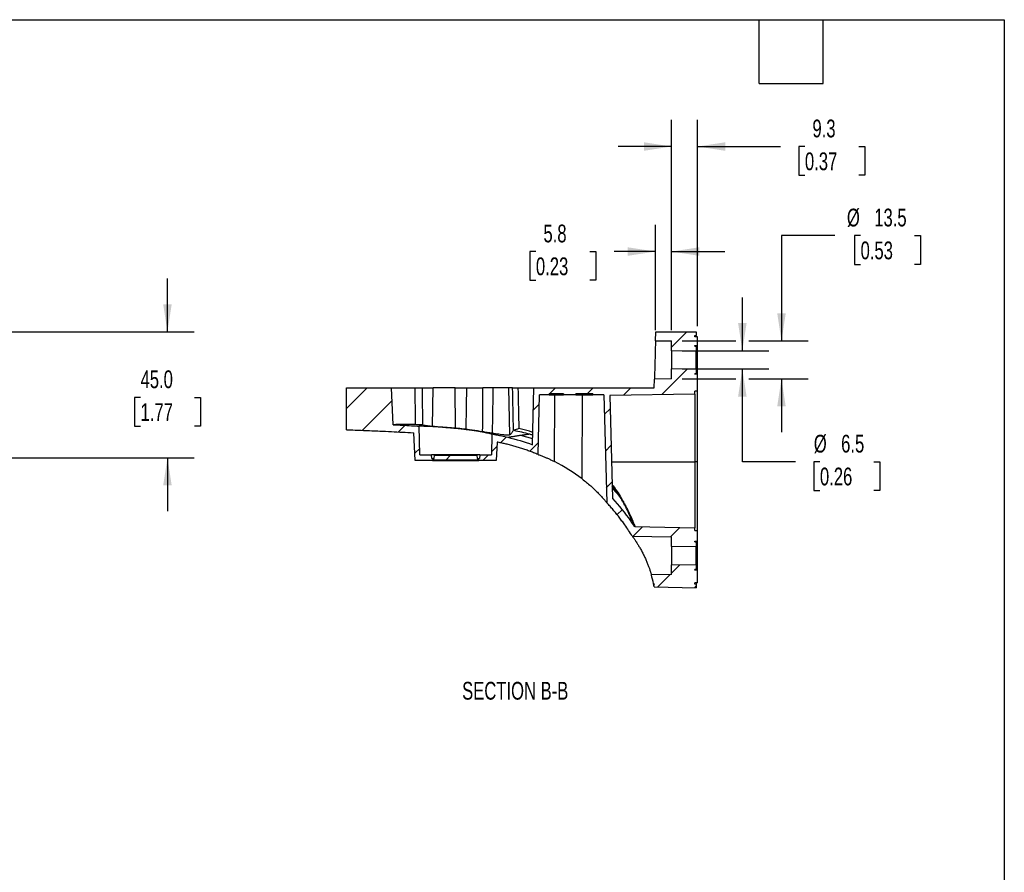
# Model space of a CAD drawing. Header units: millimetres. Extents: x 19 to 819, y 19 to 629.
# Tile 12 of 12: x 467 to 819, y 324 to 629. Entities that reach past the tile are written whole.
import ezdxf

# ---------------------------------------------------------------- set-up
doc = ezdxf.new("R2010")
doc.units = ezdxf.units.MM
doc.header["$LTSCALE"] = 3
doc.linetypes.add('SLD-Solid', pattern=[0])
doc.layers.add('DIMENSIONS', color=140, linetype='SLD-Solid', lineweight=25)
doc.layers.add('TEXT', color=140, linetype='SLD-Solid', lineweight=25)
doc.layers.add('HATCH', color=6, linetype='SLD-Solid')
doc.styles.add('SLDTEXTSTYLE0', font='TXT', dxfattribs={"width": 0.7})
doc.dimstyles.new('SLDDIMSTYLE3', dxfattribs={"dimtxt": 6.474023, "dimasz": 9.906, "dimexe": 0, "dimexo": 0.0625, "dimgap": 1.618506, "dimtad": 0, "dimtih": 1, "dimtoh": 1, "dimrnd": 1e-09, "dimzin": 4, "dimdsep": 46, "dimtxsty": 'SLDTEXTSTYLE0', "dimsah": 1, "dimcen": 0.09, "dimadec": 0, "dimazin": 1, "dimtfac": 1, "dimtmove": 0, "dimatfit": 0, "dimfxl": 0, "dimfrac": 2, "dimtolj": 1, "dimtzin": 12, "dimarcsym": 0})
doc.dimstyles.new('SLDDIMSTYLE4', dxfattribs={"dimtxt": 6.474023, "dimasz": 9.906, "dimexe": 0, "dimexo": 0.0625, "dimgap": 1.618506, "dimtad": 0, "dimtih": 1, "dimtoh": 1, "dimrnd": 1e-09, "dimzin": 12, "dimdsep": 46, "dimtxsty": 'SLDTEXTSTYLE0', "dimsah": 1, "dimcen": 0.09, "dimadec": 0, "dimazin": 3, "dimtfac": 1, "dimtmove": 0, "dimatfit": 0, "dimfxl": 0, "dimfrac": 2, "dimtolj": 1, "dimtzin": 12, "dimarcsym": 0})

# ---------------------------------------------------------------- blocks, each defined once
blk = doc.blocks.new('_D_5')
at = {"layer": 'DIMENSIONS'}
for p, q in [((519.92, 517.04), (519.92, 536.09)), ((418.72, 517.04), (529.45, 517.04)), ((510.31, 493.64), (508.13, 493.64)), ((508.13, 493.64), (508.13, 483.35)), ((529.54, 493.64), (531.72, 493.64)), ((531.72, 493.64), (531.72, 483.35)), ((508.13, 483.35), (510.31, 483.35)), ((531.72, 483.35), (529.54, 483.35)), ((453.72, 472.04), (529.45, 472.04)), ((519.92, 472.04), (519.92, 452.99))]:
    blk.add_line(p, q, dxfattribs=at)
for points in [[(519.92, 517.04), (521.45, 526.95), (518.4, 526.95)], [(519.92, 472.04), (518.4, 462.14), (521.45, 462.14)]]:
    blk.add_solid(points, dxfattribs=at)
at = {"layer": 'DIMENSIONS', "char_height": 6.35, "attachment_point": 1, "style": 'SLDTEXTSTYLE0'}
for s, insert in [('45.0', (510.31, 503.28)), ('1.77', (510.31, 491.54))]:
    blk.add_mtext(s, dxfattribs=dict(at, insert=insert))
blk = doc.blocks.new('_D_6')
at = {"layer": 'DIMENSIONS'}
for p, q in [((758.53, 551.46), (739.48, 551.46)), ((739.48, 551.46), (739.48, 513.79)), ((767.76, 551.46), (765.59, 551.46)), ((765.59, 551.46), (765.59, 541.17)), ((787, 551.46), (789.17, 551.46)), ((789.17, 551.46), (789.17, 541.17)), ((765.59, 541.17), (767.76, 541.17)), ((789.17, 541.17), (787, 541.17)), ((703.99, 513.79), (723.2, 513.79)), ((727.77, 513.79), (749, 513.79)), ((703.99, 500.29), (723.2, 500.29)), ((727.77, 500.29), (749, 500.29)), ((739.48, 500.29), (739.48, 481.24))]:
    blk.add_line(p, q, dxfattribs=at)
for points in [[(739.48, 513.79), (741, 523.7), (737.95, 523.7)], [(739.48, 500.29), (737.95, 490.39), (741, 490.39)]]:
    blk.add_solid(points, dxfattribs=at)
at = {"layer": 'DIMENSIONS', "char_height": 6.35, "attachment_point": 1, "style": 'SLDTEXTSTYLE0'}
for s, insert in [('%%c', (762.87, 561.09)), ('13.5', (772.65, 561.09)), ('0.53', (767.76, 549.35))]:
    blk.add_mtext(s, dxfattribs=dict(at, insert=insert))
blk = doc.blocks.new('_D_7')
at = {"layer": 'DIMENSIONS'}
for p, q in [((725.48, 510.29), (725.48, 529.34)), ((703.99, 510.29), (735.01, 510.29)), ((703.99, 503.79), (735.01, 503.79)), ((725.48, 470.62), (725.48, 503.79)), ((744.53, 470.62), (725.48, 470.62)), ((753.23, 470.62), (751.05, 470.62)), ((751.05, 470.62), (751.05, 460.33)), ((772.46, 470.62), (774.64, 470.62)), ((774.64, 470.62), (774.64, 460.33)), ((751.05, 460.33), (753.23, 460.33)), ((774.64, 460.33), (772.46, 460.33))]:
    blk.add_line(p, q, dxfattribs=at)
for points in [[(725.48, 510.29), (727.01, 520.2), (723.96, 520.2)], [(725.48, 503.79), (723.96, 493.89), (727.01, 493.89)]]:
    blk.add_solid(points, dxfattribs=at)
at = {"layer": 'DIMENSIONS', "char_height": 6.35, "attachment_point": 1, "style": 'SLDTEXTSTYLE0'}
for s, insert in [('%%c', (751.03, 480.26)), ('6.5', (760.81, 480.26)), ('0.26', (753.23, 468.52))]:
    blk.add_mtext(s, dxfattribs=dict(at, insert=insert))
blk = doc.blocks.new('_D_8')
at = {"layer": 'DIMENSIONS'}
for p, q in [((694.42, 517.7), (694.42, 555.29)), ((700.18, 517.6), (700.18, 555.29)), ((651.68, 545.76), (649.51, 545.76)), ((649.51, 545.76), (649.51, 535.48)), ((670.92, 545.76), (673.09, 545.76)), ((673.09, 545.76), (673.09, 535.48)), ((694.42, 545.76), (679.69, 545.76)), ((700.18, 545.76), (719.23, 545.76)), ((649.51, 535.48), (651.68, 535.48)), ((673.09, 535.48), (670.92, 535.48))]:
    blk.add_line(p, q, dxfattribs=at)
for points in [[(694.42, 545.76), (684.51, 547.29), (684.51, 544.24)], [(700.18, 545.76), (710.08, 544.24), (710.08, 547.29)]]:
    blk.add_solid(points, dxfattribs=at)
at = {"layer": 'DIMENSIONS', "char_height": 6.35, "attachment_point": 1, "style": 'SLDTEXTSTYLE0'}
for s, insert in [('5.8', (654.37, 555.4)), ('0.23', (651.68, 543.66))]:
    blk.add_mtext(s, dxfattribs=dict(at, insert=insert))
blk = doc.blocks.new('_D_9')
at = {"layer": 'DIMENSIONS'}
for p, q in [((700.18, 517.6), (700.18, 592.83)), ((709.48, 519.09), (709.48, 592.83)), ((700.18, 583.31), (681.13, 583.31)), ((709.48, 583.31), (739.09, 583.31)), ((747.86, 583.31), (745.69, 583.31)), ((745.69, 583.31), (745.69, 573.02)), ((767.1, 583.31), (769.27, 583.31)), ((769.27, 583.31), (769.27, 573.02)), ((745.69, 573.02), (747.86, 573.02)), ((769.27, 573.02), (767.1, 573.02))]:
    blk.add_line(p, q, dxfattribs=at)
for points in [[(700.18, 583.31), (690.27, 584.83), (690.27, 581.78)], [(709.48, 583.31), (719.38, 581.78), (719.38, 584.83)]]:
    blk.add_solid(points, dxfattribs=at)
at = {"layer": 'DIMENSIONS', "char_height": 6.35, "attachment_point": 1, "style": 'SLDTEXTSTYLE0'}
for s, insert in [('9.3', (750.55, 592.94)), ('0.37', (747.86, 581.2))]:
    blk.add_mtext(s, dxfattribs=dict(at, insert=insert))

msp = doc.modelspace()

# ---------------------------------------------------------------- hatches: boundary and pattern name
at = {"layer": 'HATCH'}
h = msp.add_hatch(dxfattribs=at)
h.set_pattern_fill('ANSI31', color=256, scale=3, style=0)
h.paths.add_polyline_path([(709.479, 515.283), (708.479, 515.283), (708.479, 515.783), (708.979, 515.792), (708.979, 517.044), (694.503, 517.044), (694.42, 513.894), (700.179, 513.794), (700.179, 510.294), (708.979, 510.448), (708.979, 511.986), (708.479, 511.995), (708.479, 512.195), (709.479, 512.195)], flags=0)
h = msp.add_hatch(dxfattribs=at)
h.set_pattern_fill('ANSI31', color=256, scale=3, style=0)
edge = h.paths.add_edge_path(flags=0)
edge.add_spline(control_points=[(641.003, 476.952), (644.771, 476.056), (648.442, 474.864), (652.017, 473.376)], knot_values=[0, 0, 0, 0, 1, 1, 1, 1], weights=[1, 1, 1, 1], degree=3, periodic=0)
edge.add_spline(control_points=[(652.017, 473.376), (652.151, 473.32), (652.286, 473.263), (652.42, 473.206)], knot_values=[0.0301395, 0.0301395, 0.0301395, 0.0301395, 0.0305755, 0.0305755, 0.0305755, 0.0305755], weights=[1, 1, 1, 1], degree=3, periodic=0)
edge.add_line((652.42, 473.206), (652.979, 494.544))
edge.add_line((652.979, 494.544), (656.414, 494.544))
edge.add_line((656.414, 494.544), (656.425, 494.844))
edge.add_line((656.425, 494.844), (661.533, 494.844))
edge.add_line((661.533, 494.844), (661.544, 494.544))
edge.add_line((661.544, 494.544), (665.914, 494.544))
edge.add_line((665.914, 494.544), (665.925, 494.844))
edge.add_line((665.925, 494.844), (672.033, 494.844))
edge.add_line((672.033, 494.844), (672.044, 494.544))
edge.add_line((672.044, 494.544), (675.979, 494.544))
edge.add_line((675.979, 494.544), (676.988, 456.024))
edge.add_spline(control_points=[(676.988, 456.024), (677.013, 455.997), (677.039, 455.969), (677.065, 455.941)], knot_values=[0, 0, 0, 0, 0.0001117, 0.0001117, 0.0001117, 0.0001117], weights=[1, 1, 1, 1], degree=3, periodic=0)
edge.add_spline(control_points=[(677.065, 455.941), (679.363, 453.47), (681.493, 450.832), (683.434, 448.044)], knot_values=[0, 0, 0, 0, 1, 1, 1, 1], weights=[1, 1, 1, 1], degree=3, periodic=0)
edge.add_spline(control_points=[(683.434, 448.044), (683.905, 447.368), (684.37, 446.691), (684.825, 446.015)], knot_values=[0, 0, 0, 0, 1, 1, 1, 1], weights=[1, 1, 1, 1], degree=3, periodic=0)
edge.add_spline(control_points=[(684.825, 446.015), (685.267, 445.356), (685.701, 444.698), (686.123, 444.039)], knot_values=[0, 0, 0, 0, 1, 1, 1, 1], weights=[1, 1, 1, 1], degree=3, periodic=0)
edge.add_line((686.123, 444.039), (700.179, 443.794))
edge.add_line((700.179, 443.794), (700.179, 440.294))
edge.add_line((700.179, 440.294), (708.979, 440.448))
edge.add_line((708.979, 440.448), (708.979, 441.986))
edge.add_line((708.979, 441.986), (708.479, 441.995))
edge.add_line((708.479, 441.995), (708.479, 442.195))
edge.add_line((708.479, 442.195), (709.479, 442.195))
edge.add_line((709.479, 442.195), (709.479, 446.044))
edge.add_line((709.479, 446.044), (708.479, 446.044))
edge.add_line((708.479, 446.044), (708.479, 447.044))
edge.add_line((708.479, 447.044), (687.048, 447.418))
edge.add_spline(control_points=[(687.048, 447.418), (686.944, 447.42), (686.863, 447.464), (686.805, 447.55)], knot_values=[0, 0, 0, 0, 1, 1, 1, 1], weights=[1, 1, 1, 1], degree=3, periodic=0)
edge.add_spline(control_points=[(686.805, 447.55), (686.413, 448.132), (685.973, 448.773), (685.485, 449.473)], knot_values=[0, 0, 0, 0, 1, 1, 1, 1], weights=[1, 1, 1, 1], degree=3, periodic=0)
edge.add_spline(control_points=[(685.485, 449.473), (683.536, 452.272), (681.372, 454.968), (679.014, 457.516)], knot_values=[0, 0, 0, 0, 1, 1, 1, 1], weights=[1, 1, 1, 1], degree=3, periodic=0)
edge.add_line((679.014, 457.516), (678.051, 494.283))
edge.add_line((678.051, 494.283), (708.479, 494.814))
edge.add_line((708.479, 494.814), (708.479, 495.814))
edge.add_line((708.479, 495.814), (709.479, 495.814))
edge.add_line((709.479, 495.814), (709.479, 501.893))
edge.add_line((709.479, 501.893), (708.479, 501.893))
edge.add_line((708.479, 501.893), (708.479, 502.093))
edge.add_line((708.479, 502.093), (708.979, 502.102))
edge.add_line((708.979, 502.102), (708.979, 503.64))
edge.add_line((708.979, 503.64), (700.179, 503.794))
edge.add_line((700.179, 503.794), (700.179, 500.294))
edge.add_line((700.179, 500.294), (694.061, 500.187))
edge.add_line((694.061, 500.187), (693.979, 497.044))
edge.add_line((693.979, 497.044), (650.979, 497.044))
edge.add_line((650.979, 497.044), (650.446, 476.683))
edge.add_spline(control_points=[(650.446, 476.683), (647.521, 477.777), (644.554, 478.677), (641.582, 479.384)], knot_values=[0, 0, 0, 0, 1, 1, 1, 1], weights=[1, 1, 1, 1], degree=3, periodic=0)
edge.add_spline(control_points=[(641.582, 479.384), (640.889, 479.549), (640.195, 479.705), (639.499, 479.854)], knot_values=[0.0033975, 0.0033975, 0.0033975, 0.0033975, 0.0055314, 0.0055314, 0.0055314, 0.0055314], weights=[1, 1, 1, 1], degree=3, periodic=0)
edge.add_spline(control_points=[(639.499, 479.854), (638.35, 480.099), (637.162, 480.331), (635.935, 480.55)], knot_values=[0, 0, 0, 0, 1, 1, 1, 1], weights=[1, 1, 1, 1], degree=3, periodic=0)
edge.add_line((635.935, 480.55), (635.804, 473.044))
edge.add_line((635.804, 473.044), (631.636, 473.044))
edge.add_line((631.636, 473.044), (631.523, 471.744))
edge.add_line((631.523, 471.744), (630.679, 471.744))
edge.add_line((630.679, 471.744), (630.574, 472.944))
edge.add_line((630.574, 472.944), (615.384, 472.944))
edge.add_line((615.384, 472.944), (615.279, 471.744))
edge.add_line((615.279, 471.744), (614.435, 471.744))
edge.add_line((614.435, 471.744), (614.322, 473.044))
edge.add_line((614.322, 473.044), (610.154, 473.044))
edge.add_line((610.154, 473.044), (609.974, 483.337))
edge.add_spline(control_points=[(609.974, 483.337), (609.05, 483.398), (608.127, 483.456), (607.204, 483.512)], knot_values=[0, 0, 0, 0, 1, 1, 1, 1], weights=[1, 1, 1, 1], degree=3, periodic=0)
edge.add_spline(control_points=[(607.204, 483.512), (605.026, 483.644), (602.849, 483.764), (600.672, 483.874)], knot_values=[0, 0, 0, 0, 1, 1, 1, 1], weights=[1, 1, 1, 1], degree=3, periodic=0)
edge.add_line((600.672, 483.874), (599.982, 497.044))
edge.add_line((599.982, 497.044), (583.979, 497.044))
edge.add_line((583.979, 497.044), (583.979, 482.044))
edge.add_spline(control_points=[(583.979, 482.044), (592.085, 481.795), (600.298, 481.434), (607.777, 480.972)], knot_values=[0, 0, 0, 0, 1, 1, 1, 1], weights=[1, 1, 1, 1], degree=3, periodic=0)
edge.add_spline(control_points=[(607.777, 480.972), (607.867, 480.966), (607.956, 480.961), (608.046, 480.955)], knot_values=[0.0204232, 0.0204232, 0.0204232, 0.0204232, 0.0206931, 0.0206931, 0.0206931, 0.0206931], weights=[1, 1, 1, 1], degree=3, periodic=0)
edge.add_line((608.046, 480.955), (608.479, 471.044))
edge.add_line((608.479, 471.044), (614.678, 471.044))
edge.add_line((614.678, 471.044), (614.678, 471.244))
edge.add_line((614.678, 471.244), (631.28, 471.244))
edge.add_line((631.28, 471.244), (631.28, 471.044))
edge.add_line((631.28, 471.044), (637.479, 471.044))
edge.add_line((637.479, 471.044), (637.768, 477.659))
edge.add_spline(control_points=[(637.768, 477.659), (637.883, 477.636), (637.997, 477.613), (638.112, 477.589)], knot_values=[0, 0, 0, 0, 0.0003491, 0.0003491, 0.0003491, 0.0003491], weights=[1, 1, 1, 1], degree=3, periodic=0)
edge.add_spline(control_points=[(638.112, 477.589), (639.107, 477.386), (640.07, 477.174), (641.003, 476.952)], knot_values=[0, 0, 0, 0, 1, 1, 1, 1], weights=[1, 1, 1, 1], degree=3, periodic=0)
h = msp.add_hatch(dxfattribs=at)
h.set_pattern_fill('ANSI31', color=256, scale=3, style=0)
edge = h.paths.add_edge_path(flags=0)
edge.add_line((708.979, 426.794), (708.479, 426.803))
edge.add_line((708.479, 426.803), (708.479, 427.303))
edge.add_line((708.479, 427.303), (709.479, 427.303))
edge.add_line((709.479, 427.303), (709.479, 431.893))
edge.add_line((709.479, 431.893), (708.479, 431.893))
edge.add_line((708.479, 431.893), (708.479, 432.093))
edge.add_line((708.479, 432.093), (708.979, 432.102))
edge.add_line((708.979, 432.102), (708.979, 433.64))
edge.add_line((708.979, 433.64), (700.179, 433.794))
edge.add_line((700.179, 433.794), (700.179, 430.294))
edge.add_line((700.179, 430.294), (692.943, 430.168))
edge.add_spline(control_points=[(692.943, 430.168), (693.259, 429.144), (693.534, 428.103), (693.761, 427.044)], knot_values=[0.0015009, 0.0015009, 0.0015009, 0.0015009, 0.0047055, 0.0047055, 0.0047055, 0.0047055], weights=[1, 1, 1, 1], degree=3, periodic=0)
edge.add_spline(control_points=[(693.761, 427.044), (693.84, 426.676), (693.912, 426.308), (693.979, 425.938)], knot_values=[0.0007551, 0.0007551, 0.0007551, 0.0007551, 0.0018826, 0.0018826, 0.0018826, 0.0018826], weights=[1, 1, 1, 1], degree=3, periodic=0)
edge.add_spline(control_points=[(693.979, 425.938), (698.979, 425.806), (703.979, 425.675), (708.979, 425.544)], knot_values=[0.0000988, 0.0000988, 0.0000988, 0.0000988, 0.0151039, 0.0151039, 0.0151039, 0.0151039], weights=[1, 1, 1, 1], degree=3, periodic=0)
edge.add_line((708.979, 425.544), (708.979, 426.794))

# ---------------------------------------------------------------- linework, layer by layer
for p, q in [((694.42, 513.894), (694.503, 517.044)), ((694.503, 517.044), (708.979, 517.044)), ((708.479, 515.783), (708.979, 515.792)), ((708.479, 515.283), (708.479, 515.783)), ((709.479, 515.283), (708.479, 515.283)), ((708.979, 517.044), (708.979, 515.792)), ((709.479, 512.195), (709.479, 515.283)), ((694.42, 513.894), (700.179, 513.794)), ((700.179, 510.294), (700.179, 513.794)), ((708.479, 512.195), (709.479, 512.195)), ((708.479, 511.995), (708.479, 512.195)), ((708.479, 511.995), (708.979, 511.986)), ((708.979, 511.986), (708.979, 510.448)), ((709.479, 501.893), (709.479, 512.195)), ((700.179, 510.294), (708.979, 510.448)), ((700.179, 510.294), (700.179, 503.794)), ((708.979, 503.64), (708.979, 510.448)), ((700.179, 500.294), (700.179, 503.794)), ((708.979, 503.64), (700.179, 503.794)), ((708.979, 503.64), (708.979, 502.102)), ((693.979, 497.044), (694.061, 500.187)), ((700.179, 500.294), (694.061, 500.187)), ((708.979, 502.102), (708.479, 502.093)), ((708.479, 501.893), (708.479, 502.093)), ((709.479, 501.893), (708.479, 501.893)), ((709.479, 495.814), (709.479, 501.893)), ((583.979, 482.044), (583.979, 497.044)), ((583.979, 497.044), (599.982, 497.044)), ((600.672, 483.874), (599.982, 497.044)), ((599.982, 497.044), (608.49, 497.044)), ((608.49, 497.044), (610.962, 497.044)), ((610.962, 497.044), (614.986, 497.044)), ((614.695, 483.368), (614.986, 497.044)), ((622.826, 497.044), (614.986, 497.044)), ((622.889, 482.61), (622.826, 497.044)), ((622.826, 497.044), (626.979, 497.044)), ((626.979, 497.044), (632.668, 497.044)), ((641.939, 497.044), (636.316, 497.044)), ((642.378, 480.196), (641.939, 497.044)), ((643.336, 497.044), (641.939, 497.044)), ((643.336, 497.044), (645.244, 497.044)), ((645.244, 497.044), (650.979, 497.044)), ((650.446, 476.683), (650.979, 497.044)), ((650.979, 497.044), (693.979, 497.044)), ((652.42, 473.206), (652.979, 494.544)), ((656.414, 494.544), (652.979, 494.544)), ((656.414, 494.544), (656.425, 494.844)), ((656.414, 494.544), (661.544, 494.544)), ((661.533, 494.844), (656.425, 494.844)), ((658.316, 470.669), (658.379, 494.544)), ((661.533, 494.844), (661.544, 494.544)), ((665.914, 494.544), (661.544, 494.544)), ((665.914, 494.544), (665.925, 494.844)), ((665.914, 494.544), (672.044, 494.544)), ((672.033, 494.844), (665.925, 494.844)), ((668.2, 464.461), (668.279, 494.544)), ((672.033, 494.844), (672.044, 494.544)), ((675.979, 494.544), (672.044, 494.544)), ((675.979, 494.544), (676.988, 456.024)), ((708.479, 494.814), (678.051, 494.283)), ((678.051, 494.283), (679.014, 457.516)), ((709.479, 495.814), (708.479, 495.814)), ((708.479, 494.814), (708.479, 495.814)), ((708.479, 494.814), (708.479, 470.544)), ((709.479, 470.544), (709.479, 495.814)), ((610.154, 473.044), (609.974, 483.337)), ((608.479, 471.044), (608.046, 480.955)), ((635.935, 480.55), (635.804, 473.044)), ((646.214, 480.108), (650.504, 478.92)), ((637.768, 477.659), (637.479, 471.044)), ((610.154, 473.044), (614.322, 473.044)), ((614.435, 471.744), (614.322, 473.044)), ((631.636, 473.044), (614.322, 473.044)), ((615.279, 471.744), (615.384, 472.944)), ((615.384, 472.944), (630.574, 472.944)), ((630.574, 472.944), (630.679, 471.744)), ((631.636, 473.044), (631.523, 471.744)), ((631.636, 473.044), (635.804, 473.044)), ((614.678, 471.044), (608.479, 471.044)), ((614.435, 471.744), (615.279, 471.744)), ((631.28, 471.244), (614.678, 471.244)), ((614.678, 471.044), (614.678, 471.244)), ((614.678, 471.044), (631.28, 471.044)), ((630.679, 471.744), (631.523, 471.744)), ((631.28, 471.244), (631.28, 471.044)), ((637.479, 471.044), (631.28, 471.044)), ((678.673, 470.544), (708.479, 470.544)), ((708.479, 470.544), (708.479, 447.044)), ((709.479, 470.544), (708.479, 470.544)), ((709.479, 446.044), (709.479, 470.544)), ((678.917, 461.222), (681.57, 458.306)), ((686.805, 447.55), (686.805, 447.55)), ((687.048, 447.418), (708.479, 447.044)), ((686.123, 444.039), (700.179, 443.794)), ((700.179, 440.294), (700.179, 443.794)), ((708.479, 446.044), (708.479, 447.044)), ((708.479, 446.044), (709.479, 446.044)), ((709.479, 442.195), (709.479, 446.044)), ((700.179, 440.294), (708.979, 440.448)), ((700.179, 440.294), (700.179, 433.794)), ((708.479, 442.195), (709.479, 442.195)), ((708.479, 441.995), (708.479, 442.195)), ((708.479, 441.995), (708.979, 441.986)), ((708.979, 441.986), (708.979, 440.448)), ((708.979, 433.64), (708.979, 440.448)), ((709.479, 431.893), (709.479, 442.195)), ((700.179, 430.294), (700.179, 433.794)), ((708.979, 433.64), (700.179, 433.794)), ((708.979, 433.64), (708.979, 432.102)), ((700.179, 430.294), (692.943, 430.168)), ((708.979, 432.102), (708.479, 432.093)), ((708.479, 431.893), (708.479, 432.093)), ((709.479, 431.893), (708.479, 431.893)), ((709.479, 427.303), (709.479, 431.893)), ((709.479, 427.303), (708.479, 427.303)), ((708.479, 426.803), (708.479, 427.303)), ((708.979, 426.794), (708.479, 426.803)), ((708.979, 426.794), (708.979, 425.544)), ((693.979, 425.938), (708.979, 425.544)), ((693.979, 425.937), (708.979, 425.544))]:
    msp.add_line(p, q)
at = {"flags": 128}
msp.add_lwpolyline([(626.789, 482.197), (626.895, 490.511), (626.979, 497.044)], dxfattribs=at)
for points, knots in [([(708.979, 515.283), (708.979, 515.34), (708.979, 515.556), (708.979, 515.733), (708.979, 515.772), (708.979, 515.792)], [0, 0, 0, 0, 0.1513994, 0.5757069, 1, 1, 1, 1]), ([(694.42, 513.894), (694.42, 513.894), (694.418, 513.822), (694.411, 513.545), (694.406, 513.342), (694.393, 512.836), (694.385, 512.535), (694.367, 511.877), (694.358, 511.52), (694.339, 510.79), (694.329, 510.416), (694.31, 509.678), (694.3, 509.314), (694.273, 508.261), (694.256, 507.615), (694.241, 507.044)], [0, 0, 0, 0, 0.125, 0.125, 0.25, 0.25, 0.375, 0.375, 0.5, 0.5, 0.625, 0.625, 0.75, 0.75, 1, 1, 1, 1]), ([(694.241, 507.044), (694.23, 506.64), (694.219, 506.221), (694.197, 505.372), (694.186, 504.942), (694.164, 504.098), (694.153, 503.684), (694.132, 502.9), (694.123, 502.53), (694.105, 501.861), (694.097, 501.561), (694.084, 501.049), (694.078, 500.836), (694.07, 500.501), (694.066, 500.38), (694.062, 500.223), (694.061, 500.187), (694.061, 500.187)], [0, 0, 0, 0, 0.125, 0.125, 0.25, 0.25, 0.375, 0.375, 0.5, 0.5, 0.625, 0.625, 0.75, 0.75, 0.875, 0.875, 1, 1, 1, 1]), ([(636.316, 497.044), (636.016, 497.044), (635.71, 497.044), (635.086, 497.044), (634.774, 497.044), (634.156, 497.044), (633.848, 497.044), (633.243, 497.044), (632.951, 497.044), (632.668, 497.044)], [0, 0, 0, 0, 0.25, 0.25, 0.5, 0.5, 0.75, 0.75, 1, 1, 1, 1]), ([(636.316, 497.044), (636.284, 495.308), (636.219, 491.766), (636.125, 486.348), (636.064, 482.667), (636.033, 480.791)], [0, 0, 0, 0, 0.3204606, 0.6537937, 1, 1, 1, 1]), ([(608.657, 483.88), (608.075, 483.881), (606.908, 483.883), (605.379, 483.883), (604.024, 483.882), (602.861, 483.879), (601.908, 483.877), (601.223, 483.876), (600.854, 483.874), (600.805, 483.874), (600.798, 483.874)], [0, 0, 0, 0, 0.1323789, 0.2656802, 0.4018903, 0.53910524, 0.68331476, 0.82871796, 0.97792353, 1, 1, 1, 1]), ([(611.145, 483.767), (610.731, 483.787), (610.316, 483.806), (609.901, 483.824), (609.694, 483.834), (609.486, 483.843), (609.279, 483.852), (609.072, 483.862), (608.864, 483.871), (608.657, 483.88)], [0, 0, 0, 0, 0.0012461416, 0.0012461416, 0.0012461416, 0.0018692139, 0.0018692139, 0.0018692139, 0.0024922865, 0.0024922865, 0.0024922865, 0.0024922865]), ([(628.714, 481.936), (627.727, 482.074), (626.699, 482.203), (625.096, 482.379), (624.549, 482.436), (623.449, 482.543), (622.894, 482.593), (621.249, 482.734), (620.173, 482.815), (618.857, 482.903), (618.595, 482.92), (618.079, 482.953), (617.826, 482.969), (617.078, 483.014), (616.596, 483.041), (615.665, 483.092), (615.215, 483.115), (614.354, 483.157), (613.95, 483.176), (613.194, 483.21), (612.842, 483.226), (612.189, 483.253), (611.887, 483.266), (611.082, 483.298), (610.674, 483.313), (610.255, 483.328), (610.15, 483.332), (610.009, 483.336), (609.974, 483.338), (609.974, 483.338)], [0, 0, 0, 0, 0.125, 0.125, 0.1875, 0.1875, 0.25, 0.25, 0.375, 0.375, 0.40625, 0.40625, 0.4375, 0.4375, 0.5, 0.5, 0.5625, 0.5625, 0.625, 0.625, 0.6875, 0.6875, 0.75, 0.75, 0.875, 0.875, 0.9375, 0.9375, 1, 1, 1, 1]), ([(614.695, 483.368), (615.153, 483.314), (615.688, 483.257), (616.599, 483.167), (616.923, 483.135), (617.598, 483.071), (617.945, 483.039), (618.662, 482.974), (619.03, 482.941), (619.788, 482.873), (620.174, 482.84), (620.945, 482.773), (621.332, 482.74), (622.11, 482.674), (622.502, 482.642), (622.889, 482.611)], [0, 0, 0, 0, 0.25, 0.25, 0.375, 0.375, 0.5, 0.5, 0.625, 0.625, 0.75, 0.75, 0.875, 0.875, 1, 1, 1, 1]), ([(622.889, 482.611), (623.226, 482.583), (623.566, 482.554), (624.247, 482.491), (624.581, 482.457), (625.24, 482.388), (625.567, 482.351), (626.198, 482.275), (626.5, 482.236), (626.789, 482.197)], [0, 0, 0, 0, 0.25, 0.25, 0.5, 0.5, 0.75, 0.75, 1, 1, 1, 1]), ([(650.561, 481.085), (650.551, 481.09), (650.175, 481.278), (649.172, 481.626), (647.534, 482.107), (646.224, 482.336), (645.566, 482.452)], [0, 0, 0, 0, 0.0067796, 0.2529218, 0.6246245, 1, 1, 1, 1]), ([(583.979, 482.044), (584.987, 482.012), (586.993, 481.948), (589.985, 481.841), (592.945, 481.725), (596.28, 481.583), (599.949, 481.41), (603.913, 481.203), (606.506, 481.048), (607.777, 480.972)], [0, 0, 0, 0, 0.1270023, 0.2526869, 0.3770553, 0.500109, 0.6729903, 0.8396188, 1, 1, 1, 1]), ([(628.873, 481.913), (628.852, 481.936), (628.827, 481.955), (628.769, 481.965), (628.739, 481.954), (628.714, 481.936)], [0, 0, 0, 0, 0.5, 0.5, 1, 1, 1, 1]), ([(628.873, 481.913), (629.937, 481.762), (630.902, 481.605), (632.205, 481.371), (632.617, 481.292), (633.367, 481.143), (633.709, 481.071), (634.326, 480.938), (634.602, 480.875), (635.083, 480.763), (635.283, 480.714), (635.606, 480.634), (635.728, 480.603), (635.893, 480.561), (635.935, 480.55), (635.935, 480.55)], [0, 0, 0, 0, 0.25, 0.25, 0.375, 0.375, 0.5, 0.5, 0.625, 0.625, 0.75, 0.75, 0.875, 0.875, 1, 1, 1, 1]), ([(636.033, 480.791), (635.749, 480.835), (635.46, 480.88), (634.877, 480.973), (634.586, 481.019), (634.012, 481.111), (633.728, 481.157), (633.166, 481.248), (632.893, 481.293), (632.63, 481.337)], [0, 0, 0, 0, 0.25, 0.25, 0.5, 0.5, 0.75, 0.75, 1, 1, 1, 1]), ([(635.935, 480.55), (636.24, 480.495), (636.844, 480.386), (637.742, 480.214), (638.626, 480.038), (639.209, 479.915), (639.499, 479.854)], [0, 0, 0, 0, 0.2555637, 0.5074066, 0.755546, 1, 1, 1, 1]), ([(642.378, 480.196), (642.293, 480.116), (642.079, 480.073), (641.563, 480.067), (641.361, 480.074), (640.904, 480.106), (640.648, 480.13), (640.222, 480.178), (640.073, 480.196), (639.766, 480.235), (639.607, 480.256), (639.117, 480.323), (638.77, 480.373), (638.038, 480.482), (637.651, 480.541), (636.86, 480.663), (636.452, 480.726), (636.033, 480.791)], [0, 0, 0, 0, 0.25, 0.25, 0.375, 0.375, 0.5, 0.5, 0.5625, 0.5625, 0.625, 0.625, 0.75, 0.75, 0.875, 0.875, 1, 1, 1, 1]), ([(641.582, 479.384), (641.583, 479.384), (641.586, 479.384), (641.602, 479.387), (641.625, 479.391), (641.657, 479.398), (641.698, 479.406), (641.747, 479.415), (641.804, 479.426), (641.939, 479.45), (642.214, 479.496), (642.69, 479.572), (643.249, 479.657), (643.772, 479.737), (644.266, 479.812), (644.7, 479.878), (645.169, 479.949), (645.671, 480.025), (646.032, 480.08), (646.214, 480.108)], [0, 0, 0, 0, 0.031973, 0.0636852, 0.0951401, 0.1263409, 0.1572911, 0.1879944, 0.2184544, 0.248675, 0.3741871, 0.4997864, 0.5990104, 0.7000643, 0.759244, 0.8187822, 0.8787232, 0.9391138, 1, 1, 1, 1]), ([(643.639, 481.869), (643.431, 481.531), (643.223, 481.213), (642.802, 480.646), (642.591, 480.399), (642.378, 480.196)], [0, 0, 0, 0, 0.5, 0.5, 1, 1, 1, 1]), ([(646.214, 480.108), (646.316, 480.123), (646.519, 480.154), (646.836, 480.202), (647.162, 480.25), (647.497, 480.3), (647.841, 480.351), (648.196, 480.402), (648.56, 480.454), (648.934, 480.507), (649.191, 480.542), (649.319, 480.559)], [0, 0, 0, 0, 0.1111452, 0.2222129, 0.333228, 0.4442312, 0.5552571, 0.6663343, 0.7774817, 0.8887061, 1, 1, 1, 1]), ([(649.32, 480.559), (649.673, 480.459), (650.08, 480.342), (650.484, 480.212), (650.538, 480.195)], [0, 0, 0, 0, 0.8665458, 1, 1, 1, 1]), ([(641.003, 476.952), (640.768, 477.007), (640.295, 477.119), (639.577, 477.279), (638.849, 477.437), (638.359, 477.538), (638.112, 477.589)], [0, 0, 0, 0, 0.2447053, 0.4929294, 0.744689, 1, 1, 1, 1]), ([(652.017, 473.376), (651.761, 473.481), (651.25, 473.692), (650.479, 473.997), (649.706, 474.293), (648.929, 474.58), (648.15, 474.858), (647.368, 475.127), (646.583, 475.387), (645.794, 475.638), (645.003, 475.88), (644.209, 476.113), (643.412, 476.337), (642.612, 476.551), (641.809, 476.758), (641.272, 476.887), (641.003, 476.952)], [0, 0, 0, 0, 0.0715516, 0.1430464, 0.2144939, 0.2859036, 0.3572849, 0.4286472, 0.5, 0.5713528, 0.6427151, 0.7140964, 0.7855061, 0.8569536, 0.9284484, 1, 1, 1, 1]), ([(652.42, 473.206), (652.42, 473.206), (652.461, 473.192), (652.579, 473.151), (652.629, 473.133), (652.747, 473.092), (652.816, 473.067), (653.049, 472.984), (653.238, 472.915), (653.682, 472.749), (653.937, 472.651), (654.491, 472.432), (654.792, 472.309), (655.437, 472.037), (655.775, 471.89), (656.472, 471.575), (656.833, 471.407), (657.57, 471.05), (657.942, 470.863), (658.316, 470.669)], [0, 0, 0, 0, 0.125, 0.125, 0.1875, 0.1875, 0.25, 0.25, 0.375, 0.375, 0.5, 0.5, 0.625, 0.625, 0.75, 0.75, 0.875, 0.875, 1, 1, 1, 1]), ([(668.2, 464.461), (668.734, 464.061), (669.256, 463.652), (670.28, 462.816), (670.782, 462.388), (671.761, 461.52), (672.229, 461.088), (673.127, 460.229), (673.557, 459.802), (674.378, 458.962), (674.762, 458.555), (675.29, 457.98), (675.458, 457.794), (675.778, 457.437), (675.929, 457.265), (676.206, 456.948), (676.332, 456.801), (676.557, 456.538), (676.656, 456.42), (676.817, 456.228), (676.88, 456.153), (676.965, 456.051), (676.988, 456.024), (676.988, 456.024)], [0, 0, 0, 0, 0.125, 0.125, 0.25, 0.25, 0.375, 0.375, 0.5, 0.5, 0.625, 0.625, 0.6875, 0.6875, 0.75, 0.75, 0.8125, 0.8125, 0.875, 0.875, 0.9375, 0.9375, 1, 1, 1, 1]), ([(678.886, 462.42), (679.371, 461.802), (680.438, 460.443), (681.312, 459.077), (681.788, 458.333)], [0, 0, 0, 0, 0.4554085, 1, 1, 1, 1]), ([(681.57, 458.306), (681.099, 459.038), (680.292, 460.29), (679.305, 461.535), (678.895, 462.052)], [0, 0, 0, 0, 0.5843285, 1, 1, 1, 1]), ([(681.788, 458.333), (681.746, 458.314), (681.702, 458.301), (681.625, 458.291), (681.592, 458.295), (681.57, 458.306)], [0, 0, 0, 0, 0.5, 0.5, 1, 1, 1, 1]), ([(685.538, 450.748), (685.501, 450.83), (685.428, 450.994), (685.313, 451.249), (685.193, 451.511), (685.07, 451.779), (684.942, 452.054), (684.809, 452.336), (684.672, 452.624), (684.53, 452.92), (684.383, 453.222), (684.23, 453.53), (684.072, 453.846), (683.803, 454.378), (683.404, 455.143), (682.939, 455.995), (682.543, 456.691), (682.285, 457.133), (682.072, 457.49), (681.941, 457.706), (681.841, 457.869), (681.762, 457.997), (681.683, 458.124), (681.616, 458.232), (681.583, 458.286), (681.571, 458.303), (681.57, 458.304)], [0, 0, 0, 0, 0.0422108, 0.08423243, 0.12610222, 0.16785716, 0.20953375, 0.25116793, 0.29279494, 0.33444921, 0.37616372, 0.41796917, 0.45989636, 0.50197505, 0.62670925, 0.75040835, 0.81274557, 0.87483175, 0.90610063, 0.93739604, 0.94994049, 0.96248553, 0.98160644, 0.9940093, 0.99971122, 1, 1, 1, 1]), ([(681.788, 458.333), (681.862, 458.214), (682.009, 457.976), (682.224, 457.621), (682.435, 457.265), (682.642, 456.91), (682.845, 456.556), (683.043, 456.203), (683.237, 455.852), (683.426, 455.502), (683.612, 455.155), (683.793, 454.81), (683.97, 454.467), (684.179, 454.057), (684.415, 453.583), (684.674, 453.053), (684.921, 452.538), (685.155, 452.038), (685.376, 451.557), (685.586, 451.092), (685.715, 450.802), (685.779, 450.656)], [0, 0, 0, 0, 0.040244, 0.0806991, 0.1213719, 0.1622688, 0.2033962, 0.2447605, 0.2863677, 0.3282239, 0.3703351, 0.4127071, 0.4553455, 0.4982561, 0.5685422, 0.6392564, 0.7104205, 0.782056, 0.8541841, 0.9268254, 1, 1, 1, 1]), ([(683.434, 448.044), (683.271, 448.276), (682.946, 448.739), (682.449, 449.427), (681.943, 450.109), (681.43, 450.785), (680.909, 451.455), (680.205, 452.337), (679.308, 453.422), (678.205, 454.698), (677.445, 455.527), (677.065, 455.941)], [0, 0, 0, 0, 0.0836248, 0.1672263, 0.2508162, 0.3344061, 0.4180077, 0.5016325, 0.6677702, 0.8338623, 1, 1, 1, 1]), ([(685.538, 450.748), (685.536, 450.697), (685.532, 450.597), (685.528, 450.46), (685.526, 450.334), (685.523, 450.174), (685.518, 449.993), (685.512, 449.797), (685.505, 449.667), (685.5, 449.583), (685.495, 449.54), (685.49, 449.511), (685.488, 449.488), (685.486, 449.474), (685.485, 449.473), (685.485, 449.473)], [0, 0, 0, 0, 0.0609349, 0.1201974, 0.1777906, 0.2337169, 0.3573831, 0.4828954, 0.6313897, 0.7014781, 0.7671322, 0.82741, 0.8798177, 0.9411368, 1, 1, 1, 1]), ([(686.818, 447.55), (686.82, 447.551), (686.824, 447.553), (686.826, 447.567), (686.824, 447.59), (686.818, 447.623), (686.807, 447.666), (686.793, 447.717), (686.774, 447.779), (686.75, 447.849), (686.723, 447.929), (686.691, 448.019), (686.654, 448.117), (686.613, 448.226), (686.567, 448.344), (686.516, 448.472), (686.46, 448.609), (686.399, 448.756), (686.334, 448.912), (686.264, 449.078), (686.189, 449.253), (686.11, 449.437), (686.027, 449.631), (685.939, 449.834), (685.847, 450.046), (685.749, 450.27), (685.647, 450.503), (685.574, 450.666), (685.538, 450.748)], [0, 0, 0, 0, 0.038277, 0.0764222, 0.1144546, 0.1523937, 0.1902582, 0.2280665, 0.2658368, 0.3035879, 0.3413392, 0.3791104, 0.4169217, 0.4547942, 0.4927467, 0.5307955, 0.5689566, 0.6072446, 0.6456725, 0.6842511, 0.7229846, 0.7618737, 0.8009311, 0.8401823, 0.8796714, 0.9194504, 0.9595518, 1, 1, 1, 1]), ([(685.78, 450.656), (685.734, 450.651), (685.685, 450.656), (685.6, 450.688), (685.564, 450.715), (685.539, 450.746)], [0, 0, 0, 0, 0.5, 0.5, 1, 1, 1, 1]), ([(685.779, 450.656), (685.812, 450.583), (685.876, 450.437), (685.968, 450.226), (686.057, 450.021), (686.142, 449.824), (686.224, 449.632), (686.303, 449.448), (686.441, 449.125), (686.618, 448.7), (686.776, 448.305), (686.881, 448.032), (686.949, 447.845), (687.002, 447.691), (687.041, 447.569), (687.063, 447.483), (687.072, 447.428), (687.065, 447.421), (687.061, 447.418)], [0, 0, 0, 0, 0.03551194, 0.07107424, 0.10668916, 0.14235892, 0.17808576, 0.21387189, 0.24971951, 0.37472556, 0.49858241, 0.56924509, 0.64019591, 0.71145597, 0.78304608, 0.85498673, 0.92729809, 1, 1, 1, 1]), ([(686.805, 447.55), (686.597, 447.856), (686.161, 448.5), (685.718, 449.138), (685.485, 449.473)], [0, 0, 0, 0, 0.47579242, 1, 1, 1, 1]), ([(687.048, 447.418), (687.028, 447.419), (686.989, 447.422), (686.934, 447.439), (686.884, 447.466), (686.84, 447.503), (686.817, 447.534), (686.805, 447.55)], [0, 0, 0, 0, 0.2079496, 0.4040238, 0.5959762, 0.7920504, 1, 1, 1, 1]), ([(686.123, 444.039), (686.124, 444.039), (686.161, 443.988), (686.266, 443.842), (686.31, 443.78), (686.413, 443.635), (686.471, 443.553), (686.6, 443.367), (686.671, 443.265), (686.825, 443.041), (686.908, 442.92), (687.169, 442.532), (687.359, 442.245), (687.662, 441.774), (687.767, 441.609), (687.979, 441.271), (688.087, 441.097), (688.414, 440.561), (688.637, 440.186), (688.976, 439.596), (689.09, 439.395), (689.315, 438.99), (689.427, 438.786), (689.76, 438.166), (689.979, 437.744), (690.302, 437.097), (690.408, 436.878), (690.616, 436.445), (690.717, 436.229), (691.012, 435.583), (691.199, 435.155), (691.553, 434.307), (691.714, 433.898), (691.935, 433.316), (692.004, 433.126), (692.137, 432.757), (692.2, 432.577), (692.378, 432.058), (692.479, 431.747), (692.608, 431.335), (692.648, 431.206), (692.719, 430.968), (692.751, 430.859), (692.836, 430.568), (692.877, 430.42), (692.918, 430.27), (692.928, 430.231), (692.941, 430.18), (692.944, 430.168), (692.943, 430.168)], [0, 0, 0, 0, 0.0625, 0.0625, 0.09375, 0.09375, 0.125, 0.125, 0.15625, 0.15625, 0.1875, 0.1875, 0.25, 0.25, 0.28125, 0.28125, 0.3125, 0.3125, 0.375, 0.375, 0.40625, 0.40625, 0.4375, 0.4375, 0.5, 0.5, 0.53125, 0.53125, 0.5625, 0.5625, 0.625, 0.625, 0.6875, 0.6875, 0.71875, 0.71875, 0.75, 0.75, 0.8125, 0.8125, 0.84375, 0.84375, 0.875, 0.875, 0.9375, 0.9375, 0.96875, 0.96875, 1, 1, 1, 1]), ([(693.718, 427.251), (693.741, 427.161), (693.788, 426.975), (693.873, 426.755), (693.943, 426.602), (693.976, 426.555), (693.986, 426.541)], [0, 0, 0, 0, 0.2915148, 0.6009357, 0.877833, 1, 1, 1, 1]), ([(708.979, 427.303), (708.979, 427.244), (708.979, 427.09), (708.979, 426.907), (708.979, 426.801), (708.979, 426.795), (708.979, 426.794)], [0, 0, 0, 0, 0.1566467, 0.4127331, 0.8974238, 1, 1, 1, 1])]:
    msp.add_open_spline(points, degree=3, knots=knots)
for points in [[(608.657, 483.879), (608.601, 488.212), (608.546, 492.6), (608.49, 497.044)], [(610.962, 497.044), (611.023, 492.562), (611.084, 488.136), (611.145, 483.767)], [(632.63, 481.336), (632.644, 486.572), (632.657, 491.808), (632.668, 497.044)], [(643.639, 481.869), (643.54, 486.852), (643.439, 491.91), (643.336, 497.044)], [(645.244, 497.044), (645.353, 492.11), (645.46, 487.246), (645.566, 482.452)], [(600.672, 483.874), (602.849, 483.764), (605.026, 483.644), (607.204, 483.512)], [(607.204, 483.512), (608.127, 483.456), (609.05, 483.398), (609.974, 483.338)], [(611.145, 483.767), (612.329, 483.643), (613.512, 483.509), (614.695, 483.368)], [(645.566, 482.452), (644.932, 482.281), (644.346, 482.083), (643.806, 481.867)], [(607.777, 480.972), (607.867, 480.966), (607.956, 480.961), (608.046, 480.955)], [(626.789, 482.197), (627.43, 482.113), (628.072, 482.026), (628.714, 481.936)], [(632.63, 481.337), (631.377, 481.545), (630.124, 481.736), (628.873, 481.913)], [(639.499, 479.854), (640.195, 479.705), (640.889, 479.549), (641.582, 479.384)], [(641.582, 479.384), (644.554, 478.677), (647.521, 477.777), (650.446, 476.683)], [(643.806, 481.867), (643.75, 481.868), (643.695, 481.869), (643.639, 481.869)], [(643.806, 481.867), (645.655, 481.505), (647.499, 481.083), (649.32, 480.559)], [(638.112, 477.589), (637.997, 477.613), (637.883, 477.636), (637.768, 477.659)], [(652.42, 473.206), (652.286, 473.263), (652.151, 473.32), (652.017, 473.376)], [(668.2, 464.461), (665.075, 466.802), (661.779, 468.869), (658.316, 470.669)], [(677.065, 455.941), (677.039, 455.969), (677.013, 455.997), (676.988, 456.024)], [(679.014, 457.516), (681.372, 454.968), (683.536, 452.272), (685.485, 449.473)], [(684.825, 446.015), (684.37, 446.691), (683.905, 447.368), (683.434, 448.044)], [(686.808, 447.55), (686.81, 447.55), (686.813, 447.55), (686.818, 447.55)], [(686.123, 444.039), (685.701, 444.698), (685.267, 445.356), (684.825, 446.015)], [(693.761, 427.044), (693.534, 428.103), (693.259, 429.144), (692.943, 430.168)], [(693.979, 425.938), (693.912, 426.308), (693.84, 426.676), (693.761, 427.044)]]:
    msp.add_open_spline(points, degree=3)
at = {"layer": 'TEXT'}
for p, q in [((19.05, 628.65), (819.15, 628.65)), ((731.52, 605.79), (731.52, 628.65)), ((754.38, 605.79), (754.38, 628.65)), ((819.15, 628.65), (819.15, 19.05)), ((731.52, 605.79), (754.38, 605.79))]:
    msp.add_line(p, q, dxfattribs=at)

# ---------------------------------------------------------------- texts
at = {"layer": 'TEXT', "insert": (644.276, 391.93), "char_height": 6.35, "attachment_point": 2, "style": 'SLDTEXTSTYLE0'}
msp.add_mtext('SECTION B-B', dxfattribs=at)

# ---------------------------------------------------------------- dimensions: what is measured, and where the dimension line sits
at = {"layer": 'DIMENSIONS'}
for base, p2, picture, middle in [((709.479, 583.307), (709.479, 515.283), '_D_9', (757.479, 583.307)), ((694.42, 545.764), (694.42, 513.894), '_D_8', (661.299, 545.764))]:
    dim = msp.add_linear_dim(base=base, p1=(700.179, 513.794), p2=p2, dimstyle='SLDDIMSTYLE4', dxfattribs=at)
    dim.commit()
    dim.dimension.update_dxf_attribs({"geometry": picture, "text_midpoint": middle, "dimtype": 160})
for base, p1, p2, picture, middle in [((739.479, 500.294), (700.179, 513.794), (700.179, 500.294), '_D_6', (739.479, 551.456)), ((725.482, 503.794), (700.179, 510.294), (700.179, 503.794), '_D_7', (725.482, 470.623))]:
    dim = msp.add_linear_dim(base=base, p1=p1, p2=p2, angle=90, text='%%c<>', dimstyle='SLDDIMSTYLE4', dxfattribs=at)
    dim.commit()
    dim.dimension.update_dxf_attribs({"geometry": picture, "text_midpoint": middle, "dimtype": 160})
dim = msp.add_linear_dim(base=(519.925, 472.044), p1=(414.911, 517.044), p2=(449.911, 472.044), angle=90, dimstyle='SLDDIMSTYLE3', dxfattribs=at)
dim.commit()
dim.dimension.update_dxf_attribs({"geometry": '_D_5', "text_midpoint": (519.925, 493.641), "dimtype": 160})

doc.saveas('drawing.dxf')
